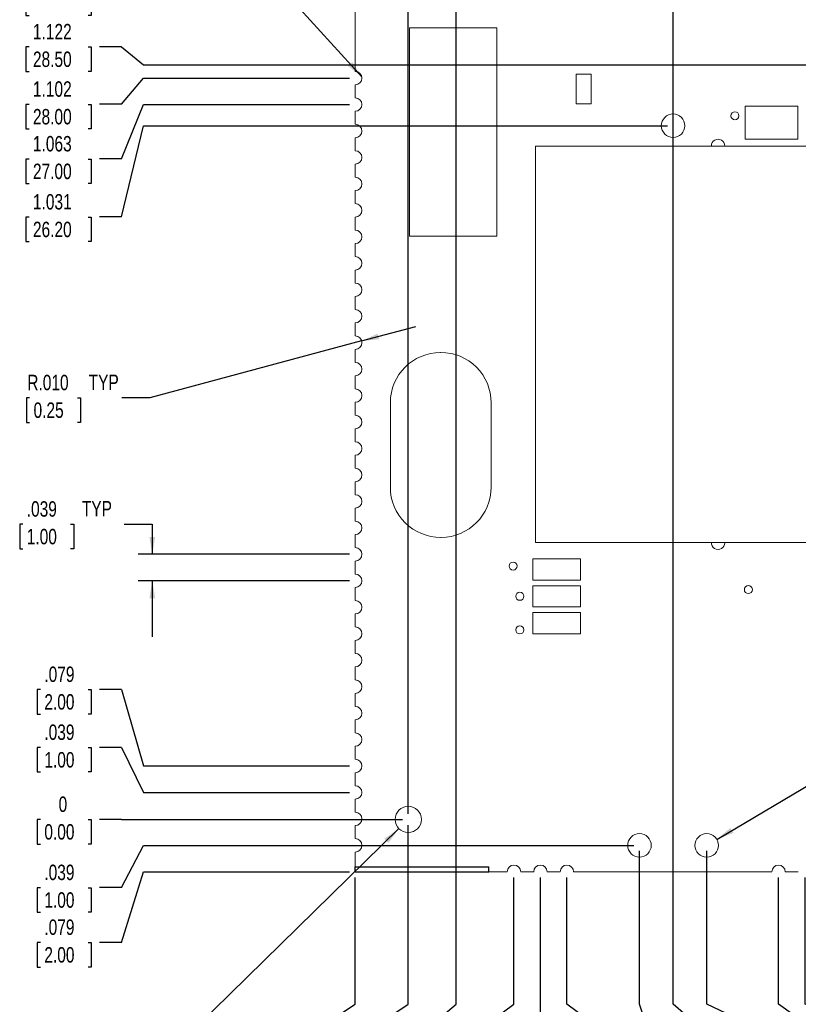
# Model space of a CAD drawing. Header units: inches. Extents: x 0 to 34, y 0 to 22.
# Tile 3 of 9: x 8.2 to 15.2, y 8 to 16.8. Entities that reach past the tile are written whole.
import ezdxf

# ---------------------------------------------------------------- set-up
doc = ezdxf.new("R2010")
doc.units = ezdxf.units.IN
doc.header["$MEASUREMENT"] = 0
doc.layers.add('P2', color=3, linetype='Continuous')
doc.layers.add('SLD-0', color=7, linetype='Continuous')
doc.styles.add('SLDTEXTSTYLE1', font='TXT', dxfattribs={"width": 0.75})
doc.dimstyles.new('SLDDIMSTYLE0', dxfattribs={"dimtxt": 0.137795, "dimasz": 0.156, "dimexe": 0, "dimexo": 0.0625, "dimgap": 0.034449, "dimtad": 0, "dimtih": 1, "dimtoh": 1, "dimdec": 0, "dimlfac": 0.166667, "dimrnd": 1e-09, "dimdsep": 46, "dimtxsty": 'SLDTEXTSTYLE1', "dimblk1": 'NONE', "dimblk2": 'NONE', "dimsah": 1, "dimcen": 0.09, "dimadec": 0, "dimazin": 2, "dimtfac": 1, "dimtdec": 0, "dimtofl": 0, "dimtmove": 0, "dimatfit": 3, "dimldrblk": 'NONE', "dimfxl": 1, "dimfrac": 2, "dimtolj": 1, "dimtzin": 12, "dimarcsym": 0})
doc.dimstyles.new('SLDDIMSTYLE1', dxfattribs={"dimtxt": 0.137795, "dimasz": 0.156, "dimexe": 0, "dimexo": 0.0625, "dimgap": 0.034449, "dimtad": 0, "dimtih": 1, "dimtoh": 1, "dimdec": 3, "dimlfac": 0.166667, "dimrnd": 1e-09, "dimzin": 12, "dimdsep": 46, "dimtxsty": 'SLDTEXTSTYLE1', "dimblk1": 'NONE', "dimblk2": 'NONE', "dimsah": 1, "dimcen": 0.09, "dimadec": 0, "dimazin": 3, "dimtfac": 1, "dimtdec": 3, "dimtofl": 0, "dimtmove": 0, "dimatfit": 3, "dimldrblk": 'NONE', "dimfxl": 1, "dimfrac": 2, "dimtolj": 1, "dimtzin": 12, "dimarcsym": 0})
doc.dimstyles.new('SLDDIMSTYLE2', dxfattribs={"dimtxt": 0.137795, "dimasz": 0.156, "dimexe": 0, "dimexo": 0.0625, "dimgap": 0.034449, "dimtad": 0, "dimtih": 1, "dimtoh": 1, "dimdec": 3, "dimlfac": 0.166667, "dimrnd": 1e-09, "dimzin": 12, "dimdsep": 46, "dimtxsty": 'SLDTEXTSTYLE1', "dimblk1": 'NONE', "dimblk2": 'NONE', "dimsah": 1, "dimcen": 0.09, "dimadec": 0, "dimazin": 3, "dimtfac": 1, "dimtdec": 3, "dimtofl": 0, "dimtmove": 0, "dimatfit": 3, "dimldrblk": 'NONE', "dimfxl": 1, "dimfrac": 2, "dimtolj": 1, "dimtzin": 12, "dimarcsym": 0})
doc.dimstyles.new('SLDDIMSTYLE3', dxfattribs={"dimtxt": 0.137795, "dimasz": 0.156, "dimexe": 0, "dimexo": 0.0625, "dimgap": 0.034449, "dimtad": 0, "dimtih": 1, "dimtoh": 1, "dimdec": 3, "dimlfac": 0.166667, "dimrnd": 1e-09, "dimzin": 4, "dimdsep": 46, "dimtxsty": 'SLDTEXTSTYLE1', "dimblk1": 'NONE', "dimblk2": 'NONE', "dimsah": 1, "dimcen": 0.09, "dimadec": 0, "dimazin": 1, "dimtfac": 1, "dimtdec": 3, "dimtofl": 0, "dimtmove": 0, "dimatfit": 3, "dimldrblk": 'NONE', "dimfxl": 1, "dimfrac": 2, "dimtolj": 1, "dimtzin": 12, "dimarcsym": 0})
doc.dimstyles.new('SLDDIMSTYLE4', dxfattribs={"dimtxt": 0.137795, "dimasz": 0.156, "dimexe": 0, "dimexo": 0.0625, "dimgap": 0.034449, "dimtad": 0, "dimtih": 1, "dimtoh": 1, "dimlfac": 0.166667, "dimrnd": 1e-09, "dimzin": 4, "dimdsep": 46, "dimtxsty": 'SLDTEXTSTYLE1', "dimblk1": 'NONE', "dimblk2": 'NONE', "dimsah": 1, "dimcen": 0.09, "dimadec": 0, "dimazin": 1, "dimtfac": 1, "dimtofl": 0, "dimtmove": 0, "dimatfit": 3, "dimldrblk": 'NONE', "dimfxl": 1, "dimfrac": 2, "dimtolj": 1, "dimtzin": 12, "dimarcsym": 0})
doc.dimstyles.new('SLDDIMSTYLE5', dxfattribs={"dimtxt": 0.137795, "dimasz": 0.156, "dimexe": 0, "dimexo": 0.0625, "dimgap": 0.034449, "dimtad": 0, "dimtih": 1, "dimtoh": 1, "dimdec": 3, "dimlfac": 0.166667, "dimrnd": 1e-09, "dimzin": 12, "dimdsep": 46, "dimtxsty": 'SLDTEXTSTYLE1', "dimblk1": 'NONE', "dimblk2": 'NONE', "dimsah": 1, "dimcen": 0.09, "dimadec": 0, "dimazin": 3, "dimtfac": 1, "dimtdec": 3, "dimtofl": 0, "dimtmove": 0, "dimatfit": 3, "dimldrblk": 'NONE', "dimfxl": 1, "dimfrac": 2, "dimtolj": 1, "dimtzin": 12, "dimarcsym": 0})
doc.dimstyles.new('SLDDIMSTYLE6', dxfattribs={"dimtxt": 0.137795, "dimasz": 0.156, "dimexe": 0, "dimexo": 0.0625, "dimgap": 0.034449, "dimtad": 0, "dimtih": 1, "dimtoh": 1, "dimdec": 3, "dimlfac": 0.166667, "dimrnd": 1e-09, "dimzin": 12, "dimdsep": 46, "dimtxsty": 'SLDTEXTSTYLE1', "dimsah": 1, "dimcen": 0.09, "dimadec": 0, "dimazin": 3, "dimtfac": 1, "dimtdec": 3, "dimtmove": 0, "dimatfit": 0, "dimfxl": 1, "dimfrac": 2, "dimtolj": 1, "dimtzin": 12, "dimarcsym": 0})
doc.dimstyles.new('SLDDIMSTYLE7', dxfattribs={"dimtxt": 0.137795, "dimasz": 0.156, "dimexe": 0, "dimexo": 0.0625, "dimgap": 0.034449, "dimtad": 0, "dimtih": 1, "dimtoh": 1, "dimdec": 3, "dimlfac": 0.166667, "dimrnd": 1e-09, "dimzin": 4, "dimdsep": 46, "dimtxsty": 'SLDTEXTSTYLE1', "dimsah": 1, "dimcen": 0, "dimadec": 0, "dimazin": 1, "dimtfac": 1, "dimtdec": 3, "dimtofl": 0, "dimtmove": 1, "dimatfit": 3, "dimfxl": 1, "dimfrac": 2, "dimtolj": 1, "dimtzin": 12, "dimarcsym": 0})
doc.dimstyles.new('SLDDIMSTYLE8', dxfattribs={"dimtxt": 0.137795, "dimasz": 0.156, "dimexe": 0, "dimexo": 0.0625, "dimgap": 0.034449, "dimtad": 0, "dimtih": 1, "dimtoh": 1, "dimdec": 3, "dimlfac": 0.166667, "dimrnd": 1e-09, "dimzin": 12, "dimdsep": 46, "dimtxsty": 'SLDTEXTSTYLE1', "dimsah": 1, "dimcen": 0, "dimadec": 0, "dimazin": 3, "dimtfac": 1, "dimtdec": 3, "dimtofl": 0, "dimtmove": 0, "dimatfit": 3, "dimfxl": 1, "dimfrac": 2, "dimtolj": 1, "dimtzin": 12, "dimarcsym": 0})
doc.dimstyles.new('SLDDIMSTYLE9', dxfattribs={"dimtxt": 0.18, "dimasz": 0.156, "dimexe": 0, "dimexo": 0.0625, "dimgap": 0, "dimtad": 0, "dimtih": 1, "dimtoh": 1, "dimdec": 0, "dimrnd": 1e-09, "dimzin": 0, "dimdsep": 46, "dimtxsty": 'Standard', "dimsah": 1, "dimcen": 0.09, "dimadec": 0, "dimazin": 0, "dimtfac": 0.156, "dimtdec": 0, "dimtofl": 0, "dimtmove": 0, "dimatfit": 3, "dimfxl": 1, "dimfrac": 2, "dimtolj": 1, "dimtzin": 0, "dimarcsym": 0})

# ---------------------------------------------------------------- blocks, each defined once
blk = doc.blocks.new('_D')
at = {"layer": 'SLD-0'}
for p, q in [((11.6733, 8.0174), (11.6733, 9.6165)), ((11.3818, 7.8206), (11.6733, 8.0174)), ((11.3818, 7.8206), (11.3818, 7.6237)), ((11.3829, 7.5238), (11.3829, 7.5518)), ((11.3829, 7.5518), (11.6016, 7.5518)), ((11.6016, 7.5518), (11.6016, 7.5238)), ((11.3829, 7.0975), (11.3829, 7.0695)), ((11.3829, 7.0695), (11.6016, 7.0695)), ((11.6016, 7.0695), (11.6016, 7.0975))]:
    blk.add_line(p, q, dxfattribs=at)
at = {"layer": 'SLD-0', "char_height": 0.1378, "attachment_point": 1, "rotation": 90, "style": 'SLDTEXTSTYLE1'}
for s, insert in [('0.00', (11.424, 7.1325)), ('0', (11.1772, 7.2597))]:
    blk.add_mtext(s, dxfattribs=dict(at, insert=insert))
blk = doc.blocks.new('_NONE')
blk = doc.blocks.new('_D_1')
at = {"layer": 'SLD-0'}
for p, q in [((11.1993, 8.0174), (11.1993, 9.1485)), ((10.9007, 7.8206), (11.1993, 8.0174)), ((10.9007, 7.8206), (10.9007, 7.6237)), ((10.9018, 7.5238), (10.9018, 7.5518)), ((10.9018, 7.5518), (11.1205, 7.5518)), ((11.1205, 7.5518), (11.1205, 7.5238)), ((10.9018, 7.1993), (10.9018, 7.1713)), ((10.9018, 7.1713), (11.1205, 7.1713)), ((11.1205, 7.1713), (11.1205, 7.1993))]:
    blk.add_line(p, q, dxfattribs=at)
at = {"layer": 'SLD-0', "char_height": 0.1378, "attachment_point": 1, "rotation": 90, "style": 'SLDTEXTSTYLE1'}
for s, insert in [('.078', (10.6961, 7.1834)), ('2.0', (10.9429, 7.2343))]:
    blk.add_mtext(s, dxfattribs=dict(at, insert=insert))
blk = doc.blocks.new('_D_2')
at = {"layer": 'SLD-0'}
for p, q in [((12.1007, 8.0174), (12.1007, 17.2485)), ((11.8694, 7.8206), (12.1007, 8.0174)), ((11.8694, 7.8206), (11.8694, 7.6237)), ((11.8704, 7.5238), (11.8704, 7.5518)), ((11.8704, 7.5518), (12.0892, 7.5518)), ((12.0892, 7.5518), (12.0892, 7.5238)), ((11.8704, 7.0975), (11.8704, 7.0695)), ((11.8704, 7.0695), (12.0892, 7.0695)), ((12.0892, 7.0695), (12.0892, 7.0975))]:
    blk.add_line(p, q, dxfattribs=at)
at = {"layer": 'SLD-0', "char_height": 0.1378, "attachment_point": 1, "rotation": 90, "style": 'SLDTEXTSTYLE1'}
for s, insert in [('.071', (11.6648, 7.1325)), ('1.80', (11.9116, 7.1325))]:
    blk.add_mtext(s, dxfattribs=dict(at, insert=insert))
blk = doc.blocks.new('_D_3')
at = {"layer": 'SLD-0'}
for p, q in [((12.6167, 8.0174), (12.6167, 9.1485)), ((12.3523, 7.8206), (12.6167, 8.0174)), ((12.3523, 7.8206), (12.3523, 7.6237)), ((12.3534, 7.5238), (12.3534, 7.5518)), ((12.3534, 7.5518), (12.5721, 7.5518)), ((12.5721, 7.5518), (12.5721, 7.5238)), ((12.3534, 7.0975), (12.3534, 7.0695)), ((12.3534, 7.0695), (12.5721, 7.0695)), ((12.5721, 7.0695), (12.5721, 7.0975))]:
    blk.add_line(p, q, dxfattribs=at)
at = {"layer": 'SLD-0', "char_height": 0.1378, "attachment_point": 1, "rotation": 90, "style": 'SLDTEXTSTYLE1'}
for s, insert in [('.157', (12.1478, 7.1325)), ('4.00', (12.3945, 7.1325))]:
    blk.add_mtext(s, dxfattribs=dict(at, insert=insert))
blk = doc.blocks.new('_D_4')
at = {"layer": 'SLD-0'}
for p, q in [((12.8529, 8.0174), (12.8529, 9.1485)), ((12.8529, 7.8206), (12.8529, 8.0174)), ((12.8529, 7.8206), (12.8529, 7.6237)), ((12.8539, 7.5238), (12.8539, 7.5518)), ((12.8539, 7.5518), (13.0727, 7.5518)), ((13.0727, 7.5518), (13.0727, 7.5238)), ((12.8539, 7.0975), (12.8539, 7.0695)), ((12.8539, 7.0695), (13.0727, 7.0695)), ((13.0727, 7.0695), (13.0727, 7.0975))]:
    blk.add_line(p, q, dxfattribs=at)
at = {"layer": 'SLD-0', "char_height": 0.1378, "attachment_point": 1, "rotation": 90, "style": 'SLDTEXTSTYLE1'}
for s, insert in [('.197', (12.6483, 7.1325)), ('5.00', (12.8951, 7.1325))]:
    blk.add_mtext(s, dxfattribs=dict(at, insert=insert))
blk = doc.blocks.new('_D_5')
at = {"layer": 'SLD-0'}
for p, q in [((13.0891, 8.0174), (13.0891, 9.1485)), ((13.3534, 7.8206), (13.0891, 8.0174)), ((13.3534, 7.8206), (13.3534, 7.6237)), ((13.3545, 7.5238), (13.3545, 7.5518)), ((13.3545, 7.5518), (13.5732, 7.5518)), ((13.5732, 7.5518), (13.5732, 7.5238)), ((13.3545, 7.0975), (13.3545, 7.0695)), ((13.3545, 7.0695), (13.5732, 7.0695)), ((13.5732, 7.0695), (13.5732, 7.0975))]:
    blk.add_line(p, q, dxfattribs=at)
at = {"layer": 'SLD-0', "char_height": 0.1378, "attachment_point": 1, "rotation": 90, "style": 'SLDTEXTSTYLE1'}
for s, insert in [('.236', (13.1489, 7.1325)), ('6.00', (13.3956, 7.1325))]:
    blk.add_mtext(s, dxfattribs=dict(at, insert=insert))
blk = doc.blocks.new('_D_6')
at = {"layer": 'SLD-0'}
for p, q in [((13.7373, 8.0174), (13.7373, 9.3847)), ((13.8026, 7.8206), (13.7373, 8.0174)), ((13.8026, 7.8206), (13.8026, 7.6237)), ((13.8037, 7.5238), (13.8037, 7.5518)), ((13.8037, 7.5518), (14.0224, 7.5518)), ((14.0224, 7.5518), (14.0224, 7.5238)), ((13.8037, 7.0975), (13.8037, 7.0695)), ((13.8037, 7.0695), (14.0224, 7.0695)), ((14.0224, 7.0695), (14.0224, 7.0975))]:
    blk.add_line(p, q, dxfattribs=at)
at = {"layer": 'SLD-0', "char_height": 0.1378, "attachment_point": 1, "rotation": 90, "style": 'SLDTEXTSTYLE1'}
for s, insert in [('.344', (13.598, 7.1325)), ('8.73', (13.8448, 7.1325))]:
    blk.add_mtext(s, dxfattribs=dict(at, insert=insert))
blk = doc.blocks.new('_D_7')
at = {"layer": 'SLD-0'}
for p, q in [((14.0373, 8.0174), (14.0373, 16.8965)), ((14.2643, 7.8206), (14.0373, 8.0174)), ((14.2643, 7.8206), (14.2643, 7.6237)), ((14.2653, 7.5238), (14.2653, 7.5518)), ((14.2653, 7.5518), (14.4841, 7.5518)), ((14.4841, 7.5518), (14.4841, 7.5238)), ((14.2653, 6.9957), (14.2653, 6.9677)), ((14.2653, 6.9677), (14.4841, 6.9677)), ((14.4841, 6.9677), (14.4841, 6.9957))]:
    blk.add_line(p, q, dxfattribs=at)
at = {"layer": 'SLD-0', "char_height": 0.1378, "attachment_point": 1, "rotation": 90, "style": 'SLDTEXTSTYLE1'}
for s, insert in [('10.00', (14.3065, 7.0307)), ('.394', (14.0597, 7.0816))]:
    blk.add_mtext(s, dxfattribs=dict(at, insert=insert))
blk = doc.blocks.new('_D_8')
at = {"layer": 'SLD-0'}
for p, q in [((14.3373, 8.0174), (14.3373, 9.3847)), ((14.7519, 7.8206), (14.3373, 8.0174)), ((14.7519, 7.8206), (14.7519, 7.6237)), ((14.7529, 7.5238), (14.7529, 7.5518)), ((14.7529, 7.5518), (14.9717, 7.5518)), ((14.9717, 7.5518), (14.9717, 7.5238)), ((14.7529, 6.9957), (14.7529, 6.9677)), ((14.7529, 6.9677), (14.9717, 6.9677)), ((14.9717, 6.9677), (14.9717, 6.9957))]:
    blk.add_line(p, q, dxfattribs=at)
at = {"layer": 'SLD-0', "char_height": 0.1378, "attachment_point": 1, "rotation": 90, "style": 'SLDTEXTSTYLE1'}
for s, insert in [('11.28', (14.794, 7.0307)), ('.444', (14.5473, 7.0816))]:
    blk.add_mtext(s, dxfattribs=dict(at, insert=insert))
blk = doc.blocks.new('_D_9')
at = {"layer": 'SLD-0'}
for p, q in [((14.9789, 8.0174), (14.9789, 9.1485)), ((15.2524, 7.8206), (14.9789, 8.0174)), ((15.2524, 7.8206), (15.2524, 7.6237)), ((15.2535, 7.5238), (15.2535, 7.5518)), ((15.2535, 7.5518), (15.4722, 7.5518)), ((15.4722, 7.5518), (15.4722, 7.5238)), ((15.2535, 6.9957), (15.2535, 6.9677)), ((15.2535, 6.9677), (15.4722, 6.9677)), ((15.4722, 6.9677), (15.4722, 6.9957))]:
    blk.add_line(p, q, dxfattribs=at)
at = {"layer": 'SLD-0', "char_height": 0.1378, "attachment_point": 1, "rotation": 90, "style": 'SLDTEXTSTYLE1'}
for s, insert in [('14.00', (15.2946, 7.0307)), ('.551', (15.0478, 7.0816))]:
    blk.add_mtext(s, dxfattribs=dict(at, insert=insert))
blk = doc.blocks.new('_D_10')
at = {"layer": 'SLD-0'}
for p, q in [((15.2151, 8.0174), (15.2151, 9.1485)), ((15.8048, 7.8206), (15.2151, 8.0174)), ((15.8048, 7.8206), (15.8048, 7.6237)), ((15.8058, 7.5238), (15.8058, 7.5518)), ((15.8058, 7.5518), (16.0246, 7.5518)), ((16.0246, 7.5518), (16.0246, 7.5238)), ((15.8058, 6.9957), (15.8058, 6.9677)), ((15.8058, 6.9677), (16.0246, 6.9677)), ((16.0246, 6.9677), (16.0246, 6.9957))]:
    blk.add_line(p, q, dxfattribs=at)
at = {"layer": 'SLD-0', "char_height": 0.1378, "attachment_point": 1, "rotation": 90, "style": 'SLDTEXTSTYLE1'}
for s, insert in [('15.00', (15.8469, 7.0307)), ('.591', (15.6002, 7.0816))]:
    blk.add_mtext(s, dxfattribs=dict(at, insert=insert))
blk = doc.blocks.new('_D_11')
at = {"layer": 'SLD-0'}
for p, q in [((15.4513, 8.0757), (15.4513, 9.1485)), ((16.3247, 7.8789), (15.4513, 8.0757)), ((16.3247, 7.8789), (16.3247, 7.6237)), ((16.3258, 7.5238), (16.3258, 7.5518)), ((16.3258, 7.5518), (16.5445, 7.5518)), ((16.5445, 7.5518), (16.5445, 7.5238)), ((16.3258, 6.9957), (16.3258, 6.9677)), ((16.3258, 6.9677), (16.5445, 6.9677)), ((16.5445, 6.9677), (16.5445, 6.9957))]:
    blk.add_line(p, q, dxfattribs=at)
at = {"layer": 'SLD-0', "char_height": 0.1378, "attachment_point": 1, "rotation": 90, "style": 'SLDTEXTSTYLE1'}
for s, insert in [('16.00', (16.3669, 7.0307)), ('.630', (16.1202, 7.0816))]:
    blk.add_mtext(s, dxfattribs=dict(at, insert=insert))
blk = doc.blocks.new('_D_12')
at = {"layer": 'SLD-0'}
for p, q in [((16.0419, 8.1146), (16.0419, 16.3532)), ((16.9613, 7.9177), (16.0419, 8.1146)), ((16.9613, 7.9177), (16.9613, 7.6237)), ((16.9624, 7.5238), (16.9624, 7.5518)), ((16.9624, 7.5518), (17.1811, 7.5518)), ((17.1811, 7.5518), (17.1811, 7.5238)), ((16.9624, 6.9957), (16.9624, 6.9677)), ((16.9624, 6.9677), (17.1811, 6.9677)), ((17.1811, 6.9677), (17.1811, 6.9957))]:
    blk.add_line(p, q, dxfattribs=at)
at = {"layer": 'SLD-0', "char_height": 0.1378, "attachment_point": 1, "rotation": 90, "style": 'SLDTEXTSTYLE1'}
for s, insert in [('18.50', (17.0035, 7.0307)), ('.728', (16.7568, 7.0816))]:
    blk.add_mtext(s, dxfattribs=dict(at, insert=insert))
blk = doc.blocks.new('_D_13')
at = {"layer": 'SLD-0'}
for p, q in [((16.8686, 8.1664), (16.8686, 9.1485)), ((17.4986, 7.9696), (16.8686, 8.1664)), ((17.4986, 7.9696), (17.4986, 7.6237)), ((17.4996, 7.5238), (17.4996, 7.5518)), ((17.4996, 7.5518), (17.7184, 7.5518)), ((17.7184, 7.5518), (17.7184, 7.5238)), ((17.4996, 6.9957), (17.4996, 6.9677)), ((17.4996, 6.9677), (17.7184, 6.9677)), ((17.7184, 6.9677), (17.7184, 6.9957))]:
    blk.add_line(p, q, dxfattribs=at)
at = {"layer": 'SLD-0', "char_height": 0.1378, "attachment_point": 1, "rotation": 90, "style": 'SLDTEXTSTYLE1'}
for s, insert in [('22.00', (17.5407, 7.0307)), ('.866', (17.294, 7.0816))]:
    blk.add_mtext(s, dxfattribs=dict(at, insert=insert))
blk = doc.blocks.new('_D_14')
at = {"layer": 'SLD-0'}
for p, q in [((8.3897, 9.6655), (8.3617, 9.6655)), ((8.3617, 9.6655), (8.3617, 9.4467)), ((8.816, 9.6655), (8.844, 9.6655)), ((8.844, 9.6655), (8.844, 9.4467)), ((9.1127, 9.6665), (8.9159, 9.6665)), ((9.1127, 9.6665), (9.3096, 9.6665)), ((9.3096, 9.6665), (11.6233, 9.6665)), ((8.3617, 9.4467), (8.3897, 9.4467)), ((8.844, 9.4467), (8.816, 9.4467))]:
    blk.add_line(p, q, dxfattribs=at)
at = {"layer": 'SLD-0', "char_height": 0.1378, "attachment_point": 1, "style": 'SLDTEXTSTYLE1'}
for s, insert in [('0', (8.5519, 9.8711)), ('0.00', (8.4246, 9.6243))]:
    blk.add_mtext(s, dxfattribs=dict(at, insert=insert))
blk = doc.blocks.new('_D_15')
at = {"layer": 'SLD-0'}
for p, q in [((9.1127, 9.0581), (9.3096, 9.4347)), ((9.3096, 9.4347), (13.6873, 9.4347)), ((8.3897, 9.057), (8.3617, 9.057)), ((8.3617, 9.057), (8.3617, 8.8383)), ((8.816, 9.057), (8.844, 9.057)), ((8.844, 9.057), (8.844, 8.8383)), ((9.1127, 9.0581), (8.9159, 9.0581)), ((8.3617, 8.8383), (8.3897, 8.8383)), ((8.844, 8.8383), (8.816, 8.8383))]:
    blk.add_line(p, q, dxfattribs=at)
at = {"layer": 'SLD-0', "char_height": 0.1378, "attachment_point": 1, "style": 'SLDTEXTSTYLE1'}
for s, insert in [('.039', (8.4246, 9.2627)), ('1.00', (8.4246, 9.0159))]:
    blk.add_mtext(s, dxfattribs=dict(at, insert=insert))
blk = doc.blocks.new('_D_16')
at = {"layer": 'SLD-0'}
for p, q in [((9.1127, 8.5686), (9.3096, 9.1985)), ((9.3096, 9.1985), (11.1493, 9.1985)), ((8.3897, 8.5675), (8.3617, 8.5675)), ((8.3617, 8.5675), (8.3617, 8.3488)), ((8.816, 8.5675), (8.844, 8.5675)), ((8.844, 8.5675), (8.844, 8.3488)), ((9.1127, 8.5686), (8.9159, 8.5686)), ((8.3617, 8.3488), (8.3897, 8.3488)), ((8.844, 8.3488), (8.816, 8.3488))]:
    blk.add_line(p, q, dxfattribs=at)
at = {"layer": 'SLD-0', "char_height": 0.1378, "attachment_point": 1, "style": 'SLDTEXTSTYLE1'}
for s, insert in [('.079', (8.4246, 8.7732)), ('2.00', (8.4246, 8.5264))]:
    blk.add_mtext(s, dxfattribs=dict(at, insert=insert))
blk = doc.blocks.new('_D_17')
at = {"layer": 'SLD-0'}
for p, q in [((8.3897, 10.3087), (8.3617, 10.3087)), ((8.3617, 10.3087), (8.3617, 10.09)), ((8.816, 10.3087), (8.844, 10.3087)), ((8.844, 10.3087), (8.844, 10.09)), ((9.1127, 10.3098), (8.9159, 10.3098)), ((9.1127, 10.3098), (9.3096, 9.9072)), ((8.3617, 10.09), (8.3897, 10.09)), ((8.844, 10.09), (8.816, 10.09)), ((9.3096, 9.9072), (11.1493, 9.9072))]:
    blk.add_line(p, q, dxfattribs=at)
at = {"layer": 'SLD-0', "char_height": 0.1378, "attachment_point": 1, "style": 'SLDTEXTSTYLE1'}
for s, insert in [('.039', (8.4246, 10.5143)), ('1.00', (8.4246, 10.2676))]:
    blk.add_mtext(s, dxfattribs=dict(at, insert=insert))
blk = doc.blocks.new('_D_18')
at = {"layer": 'SLD-0'}
for p, q in [((8.3897, 10.8259), (8.3617, 10.8259)), ((8.3617, 10.8259), (8.3617, 10.6072)), ((8.816, 10.8259), (8.844, 10.8259)), ((8.844, 10.8259), (8.844, 10.6072)), ((9.1127, 10.827), (8.9159, 10.827)), ((9.1127, 10.827), (9.3096, 10.1434)), ((8.3617, 10.6072), (8.3897, 10.6072)), ((8.844, 10.6072), (8.816, 10.6072)), ((9.3096, 10.1434), (11.1493, 10.1434))]:
    blk.add_line(p, q, dxfattribs=at)
at = {"layer": 'SLD-0', "char_height": 0.1378, "attachment_point": 1, "style": 'SLDTEXTSTYLE1'}
for s, insert in [('.079', (8.4246, 11.0315)), ('2.00', (8.4246, 10.7848))]:
    blk.add_mtext(s, dxfattribs=dict(at, insert=insert))
blk = doc.blocks.new('_D_19')
at = {"layer": 'SLD-0'}
for p, q in [((9.1127, 15.0451), (9.3096, 15.8599)), ((9.3096, 15.8599), (13.9873, 15.8599)), ((8.2878, 15.0441), (8.2599, 15.0441)), ((8.2599, 15.0441), (8.2599, 14.8253)), ((8.816, 15.0441), (8.844, 15.0441)), ((8.844, 15.0441), (8.844, 14.8253)), ((9.1127, 15.0451), (8.9159, 15.0451)), ((8.2599, 14.8253), (8.2878, 14.8253)), ((8.844, 14.8253), (8.816, 14.8253))]:
    blk.add_line(p, q, dxfattribs=at)
at = {"layer": 'SLD-0', "char_height": 0.1378, "attachment_point": 1, "style": 'SLDTEXTSTYLE1'}
for s, insert in [('1.031', (8.3228, 15.2497)), ('26.20', (8.3228, 15.0029))]:
    blk.add_mtext(s, dxfattribs=dict(at, insert=insert))
blk = doc.blocks.new('_D_20')
at = {"layer": 'SLD-0'}
for p, q in [((9.1127, 15.5635), (9.3096, 16.0489)), ((9.3096, 16.0489), (11.1493, 16.0489)), ((8.2878, 15.5624), (8.2599, 15.5624)), ((8.2599, 15.5624), (8.2599, 15.3437)), ((8.816, 15.5624), (8.844, 15.5624)), ((8.844, 15.5624), (8.844, 15.3437)), ((9.1127, 15.5635), (8.9159, 15.5635)), ((8.2599, 15.3437), (8.2878, 15.3437)), ((8.844, 15.3437), (8.816, 15.3437))]:
    blk.add_line(p, q, dxfattribs=at)
at = {"layer": 'SLD-0', "char_height": 0.1378, "attachment_point": 1, "style": 'SLDTEXTSTYLE1'}
for s, insert in [('1.063', (8.3228, 15.7681)), ('27.00', (8.3228, 15.5213))]:
    blk.add_mtext(s, dxfattribs=dict(at, insert=insert))
blk = doc.blocks.new('_D_21')
at = {"layer": 'SLD-0'}
for p, q in [((9.1127, 16.0518), (9.3096, 16.2851)), ((9.3096, 16.2851), (11.1493, 16.2851)), ((8.2878, 16.0508), (8.2599, 16.0508)), ((8.2599, 16.0508), (8.2599, 15.832)), ((8.816, 16.0508), (8.844, 16.0508)), ((8.844, 16.0508), (8.844, 15.832)), ((9.1127, 16.0518), (8.9159, 16.0518)), ((8.2599, 15.832), (8.2878, 15.832)), ((8.844, 15.832), (8.816, 15.832))]:
    blk.add_line(p, q, dxfattribs=at)
at = {"layer": 'SLD-0', "char_height": 0.1378, "attachment_point": 1, "style": 'SLDTEXTSTYLE1'}
for s, insert in [('1.102', (8.3228, 16.2564)), ('28.00', (8.3228, 16.0096))]:
    blk.add_mtext(s, dxfattribs=dict(at, insert=insert))
blk = doc.blocks.new('_D_22')
at = {"layer": 'SLD-0'}
for p, q in [((8.2878, 16.5634), (8.2599, 16.5634)), ((8.2599, 16.5634), (8.2599, 16.3447)), ((8.816, 16.5634), (8.844, 16.5634)), ((8.844, 16.5634), (8.844, 16.3447)), ((9.1127, 16.5645), (8.9159, 16.5645)), ((9.1127, 16.5645), (9.3096, 16.4032)), ((9.3096, 16.4032), (15.9919, 16.4032)), ((8.2599, 16.3447), (8.2878, 16.3447)), ((8.844, 16.3447), (8.816, 16.3447))]:
    blk.add_line(p, q, dxfattribs=at)
at = {"layer": 'SLD-0', "char_height": 0.1378, "attachment_point": 1, "style": 'SLDTEXTSTYLE1'}
for s, insert in [('1.122', (8.3228, 16.7691)), ('28.50', (8.3228, 16.5223))]:
    blk.add_mtext(s, dxfattribs=dict(at, insert=insert))
blk = doc.blocks.new('_D_23')
at = {"layer": 'SLD-0'}
for p, q in [((8.2878, 17.064), (8.2599, 17.064)), ((8.2599, 17.064), (8.2599, 16.8453)), ((8.816, 17.064), (8.844, 17.064)), ((8.844, 17.064), (8.844, 16.8453)), ((9.1127, 17.0651), (8.9159, 17.0651)), ((9.1127, 17.0651), (9.3096, 16.9465)), ((9.3096, 16.9465), (13.9873, 16.9465)), ((8.2599, 16.8453), (8.2878, 16.8453)), ((8.844, 16.8453), (8.816, 16.8453))]:
    blk.add_line(p, q, dxfattribs=at)
at = {"layer": 'SLD-0', "char_height": 0.1378, "attachment_point": 1, "style": 'SLDTEXTSTYLE1'}
for s, insert in [('1.213', (8.3228, 17.2697)), ('30.80', (8.3228, 17.0229))]:
    blk.add_mtext(s, dxfattribs=dict(at, insert=insert))
blk = doc.blocks.new('_D_24')
at = {"layer": 'SLD-0'}
for p, q in [((8.2878, 17.6573), (8.2599, 17.6573)), ((8.2599, 17.6573), (8.2599, 17.4385)), ((8.816, 17.6573), (8.844, 17.6573)), ((8.844, 17.6573), (8.844, 17.4385)), ((9.1127, 17.6583), (8.9159, 17.6583)), ((9.1127, 17.6583), (9.3096, 17.2985)), ((8.2599, 17.4385), (8.2878, 17.4385)), ((8.844, 17.4385), (8.816, 17.4385)), ((9.3096, 17.2985), (12.0507, 17.2985))]:
    blk.add_line(p, q, dxfattribs=at)
at = {"layer": 'SLD-0', "char_height": 0.1378, "attachment_point": 1, "style": 'SLDTEXTSTYLE1'}
for s, insert in [('1.272', (8.3228, 17.8629)), ('32.30', (8.3228, 17.6162))]:
    blk.add_mtext(s, dxfattribs=dict(at, insert=insert))
blk = doc.blocks.new('_D_25')
at = {"layer": 'SLD-0'}
for p, q in [((8.2878, 18.264), (8.2599, 18.264)), ((8.2599, 18.264), (8.2599, 18.0453)), ((8.816, 18.264), (8.844, 18.264)), ((8.844, 18.264), (8.844, 18.0453)), ((9.1127, 18.2651), (8.9159, 18.2651)), ((9.1127, 18.2651), (9.3096, 18.0485)), ((8.2599, 18.0453), (8.2878, 18.0453)), ((8.844, 18.0453), (8.816, 18.0453)), ((9.3096, 18.0485), (11.1493, 18.0485))]:
    blk.add_line(p, q, dxfattribs=at)
at = {"layer": 'SLD-0', "char_height": 0.1378, "attachment_point": 1, "style": 'SLDTEXTSTYLE1'}
for s, insert in [('1.40', (8.3737, 18.4696)), ('35.50', (8.3228, 18.2229))]:
    blk.add_mtext(s, dxfattribs=dict(at, insert=insert))
blk = doc.blocks.new('_D_26')
at = {"layer": 'SLD-0'}
for p, q in [((11.6744, 19.0919), (11.6744, 19.1199)), ((11.6744, 19.1199), (11.8931, 19.1199)), ((11.8931, 19.1199), (11.8931, 19.0919)), ((11.6744, 18.6656), (11.6744, 18.6376)), ((11.6744, 18.6376), (11.8931, 18.6376)), ((11.8931, 18.6376), (11.8931, 18.6656)), ((11.6733, 9.7165), (11.6733, 18.5657))]:
    blk.add_line(p, q, dxfattribs=at)
at = {"layer": 'SLD-0', "char_height": 0.1378, "attachment_point": 1, "rotation": 90, "style": 'SLDTEXTSTYLE1'}
for s, insert in [('0.00', (11.7155, 18.7006)), ('0', (11.4688, 18.8279))]:
    blk.add_mtext(s, dxfattribs=dict(at, insert=insert))
blk = doc.blocks.new('_D_27')
at = {"layer": 'SLD-0'}
for p, q in [((12.7441, 19.0919), (12.7441, 19.1199)), ((12.7441, 19.1199), (12.9629, 19.1199)), ((12.9629, 19.1199), (12.9629, 19.0919)), ((12.7441, 18.6656), (12.7441, 18.6376)), ((12.7441, 18.6376), (12.9629, 18.6376)), ((12.9629, 18.6376), (12.9629, 18.6656)), ((12.743, 18.3689), (12.743, 18.5657)), ((12.743, 18.3689), (12.8529, 18.172)), ((12.8529, 18.172), (12.8529, 18.0985))]:
    blk.add_line(p, q, dxfattribs=at)
at = {"layer": 'SLD-0', "char_height": 0.1378, "attachment_point": 1, "rotation": 90, "style": 'SLDTEXTSTYLE1'}
for s, insert in [('.197', (12.5385, 18.7006)), ('5.00', (12.7852, 18.7006))]:
    blk.add_mtext(s, dxfattribs=dict(at, insert=insert))
blk = doc.blocks.new('_D_28')
at = {"layer": 'SLD-0'}
for p, q in [((13.2446, 19.0919), (13.2446, 19.1199)), ((13.2446, 19.1199), (13.4634, 19.1199)), ((13.4634, 19.1199), (13.4634, 19.0919)), ((13.2446, 18.6656), (13.2446, 18.6376)), ((13.2446, 18.6376), (13.4634, 18.6376)), ((13.4634, 18.6376), (13.4634, 18.6656)), ((13.2436, 18.3689), (13.2436, 18.5657)), ((13.2436, 18.3689), (13.0891, 18.172)), ((13.0891, 18.172), (13.0891, 18.0985))]:
    blk.add_line(p, q, dxfattribs=at)
at = {"layer": 'SLD-0', "char_height": 0.1378, "attachment_point": 1, "rotation": 90, "style": 'SLDTEXTSTYLE1'}
for s, insert in [('.236', (13.039, 18.7006)), ('6.00', (13.2858, 18.7006))]:
    blk.add_mtext(s, dxfattribs=dict(at, insert=insert))
blk = doc.blocks.new('_D_29')
at = {"layer": 'SLD-0'}
for p, q in [((14.7268, 19.1938), (14.7268, 19.2217)), ((14.7268, 19.2217), (14.9455, 19.2217)), ((14.9455, 19.2217), (14.9455, 19.1938)), ((14.7268, 18.6656), (14.7268, 18.6376)), ((14.7268, 18.6376), (14.9455, 18.6376)), ((14.9455, 18.6376), (14.9455, 18.6656)), ((14.7257, 18.3689), (14.7257, 18.5657)), ((14.7257, 18.3689), (14.9789, 18.172)), ((14.9789, 18.172), (14.9789, 18.0985))]:
    blk.add_line(p, q, dxfattribs=at)
at = {"layer": 'SLD-0', "char_height": 0.1378, "attachment_point": 1, "rotation": 90, "style": 'SLDTEXTSTYLE1'}
for s, insert in [('.551', (14.5211, 18.7515)), ('14.00', (14.7679, 18.7006))]:
    blk.add_mtext(s, dxfattribs=dict(at, insert=insert))
blk = doc.blocks.new('_D_30')
at = {"layer": 'SLD-0'}
for p, q in [((15.2161, 19.1938), (15.2161, 19.2217)), ((15.2161, 19.2217), (15.4349, 19.2217)), ((15.4349, 19.2217), (15.4349, 19.1938)), ((15.2161, 18.6656), (15.2161, 18.6376)), ((15.2161, 18.6376), (15.4349, 18.6376)), ((15.4349, 18.6376), (15.4349, 18.6656)), ((15.2151, 18.0985), (15.2151, 18.5657))]:
    blk.add_line(p, q, dxfattribs=at)
at = {"layer": 'SLD-0', "char_height": 0.1378, "attachment_point": 1, "rotation": 90, "style": 'SLDTEXTSTYLE1'}
for s, insert in [('.591', (15.0105, 18.7515)), ('15.00', (15.2573, 18.7006))]:
    blk.add_mtext(s, dxfattribs=dict(at, insert=insert))
blk = doc.blocks.new('_D_31')
at = {"layer": 'SLD-0'}
for p, q in [((8.2326, 12.3016), (8.2046, 12.3016)), ((8.2046, 12.3016), (8.2046, 12.0829)), ((8.6589, 12.3016), (8.6869, 12.3016)), ((8.6869, 12.3016), (8.6869, 12.0829)), ((9.1383, 12.3027), (9.3883, 12.3027)), ((9.3883, 12.3027), (9.3883, 12.0332)), ((8.2046, 12.0829), (8.2326, 12.0829)), ((8.6869, 12.0829), (8.6589, 12.0829)), ((11.1493, 12.0332), (9.2633, 12.0332)), ((11.1493, 11.7969), (9.2633, 11.7969)), ((9.3883, 11.7969), (9.3883, 11.2969))]:
    blk.add_line(p, q, dxfattribs=at)
for points in [[(9.3883, 12.0332), (9.4143, 12.1892), (9.3623, 12.1892)], [(9.3883, 11.7969), (9.3623, 11.6409), (9.4143, 11.6409)]]:
    blk.add_solid(points, dxfattribs=at)
at = {"layer": 'SLD-0', "char_height": 0.1378, "attachment_point": 1, "style": 'SLDTEXTSTYLE1'}
for s, insert in [('.039', (8.2676, 12.5073)), ('TYP', (8.7596, 12.5094)), ('1.00', (8.2676, 12.2605))]:
    blk.add_mtext(s, dxfattribs=dict(at, insert=insert))
blk = doc.blocks.new('_D_32')
at = {"layer": 'SLD-0'}
for p, q in [((11.2573, 13.9384), (11.7403, 14.0679)), ((11.2573, 13.9384), (9.3651, 13.4314)), ((8.2932, 13.4304), (8.2652, 13.4304)), ((8.2652, 13.4304), (8.2652, 13.2116)), ((8.7195, 13.4304), (8.7475, 13.4304)), ((8.7475, 13.4304), (8.7475, 13.2116)), ((9.3651, 13.4314), (9.1151, 13.4314)), ((8.2652, 13.2116), (8.2932, 13.2116)), ((8.7475, 13.2116), (8.7195, 13.2116))]:
    blk.add_line(p, q, dxfattribs=at)
blk.add_solid([(11.2573, 13.9384), (11.4147, 13.9537), (11.4013, 14.0039)], dxfattribs=at)
at = {"layer": 'SLD-0', "char_height": 0.1378, "attachment_point": 1, "style": 'SLDTEXTSTYLE1'}
for s, insert in [('R.010', (8.2724, 13.636)), ('TYP', (8.8202, 13.6381)), ('0.25', (8.3282, 13.3893))]:
    blk.add_mtext(s, dxfattribs=dict(at, insert=insert))
blk = doc.blocks.new('_D_34')
at = {"layer": 'SLD-0'}
for p, q in [((11.5898, 9.5846), (9.2117, 7.2558)), ((8.4665, 7.2761), (8.4385, 7.2761)), ((8.4385, 7.2761), (8.4385, 7.0574)), ((8.8928, 7.2761), (8.9208, 7.2761)), ((8.9208, 7.2761), (8.9208, 7.0574)), ((9.2117, 7.2558), (8.9617, 7.2558)), ((8.4385, 7.0574), (8.4665, 7.0574)), ((8.9208, 7.0574), (8.8928, 7.0574))]:
    blk.add_line(p, q, dxfattribs=at)
blk.add_solid([(11.5898, 9.5846), (11.4601, 9.4941), (11.4965, 9.4569)], dxfattribs=at)
at = {"layer": 'SLD-0', "char_height": 0.1378, "attachment_point": 1, "style": 'SLDTEXTSTYLE1'}
for s, insert in [('%%c', (8.3976, 7.4817)), ('.039', (8.6054, 7.4817)), ('1.00', (8.5015, 7.235))]:
    blk.add_mtext(s, dxfattribs=dict(at, insert=insert))
blk = doc.blocks.new('_D_35')
at = {"layer": 'SLD-0'}
for p, q in [((14.4277, 9.4882), (17.7148, 11.4317)), ((17.7148, 11.4317), (17.9648, 11.4317)), ((18.2984, 11.4307), (18.2704, 11.4307)), ((18.2704, 11.4307), (18.2704, 11.2119)), ((18.7247, 11.4307), (18.7527, 11.4307)), ((18.7527, 11.4307), (18.7527, 11.2119)), ((18.2704, 11.2119), (18.2984, 11.2119)), ((18.7527, 11.2119), (18.7247, 11.2119))]:
    blk.add_line(p, q, dxfattribs=at)
blk.add_solid([(14.4277, 9.4882), (14.5752, 9.5452), (14.5488, 9.59)], dxfattribs=at)
at = {"layer": 'SLD-0', "char_height": 0.1378, "attachment_point": 1, "style": 'SLDTEXTSTYLE1'}
for s, insert in [('4X', (17.9648, 11.6384)), ('%%c', (18.2295, 11.6363)), ('.035', (18.4373, 11.6363)), ('0.90', (18.3334, 11.3895))]:
    blk.add_mtext(s, dxfattribs=dict(at, insert=insert))

msp = doc.modelspace()

# ---------------------------------------------------------------- linework, layer by layer
at = {"color": 7, "linetype": 'Continuous', "lineweight": 15}
for p, q in [((11.1993, 18.0485), (11.1993, 16.3451)), ((11.6842, 16.7346), (11.6842, 14.8746)), ((12.4642, 16.7346), (11.6842, 16.7346)), ((12.4642, 14.8746), (12.4642, 16.7346)), ((13.1733, 16.3205), (13.1733, 16.0565)), ((13.3053, 16.3205), (13.1733, 16.3205)), ((13.3053, 16.0565), (13.3053, 16.3205)), ((11.1993, 16.2251), (11.1993, 16.1089)), ((13.1733, 16.0565), (13.3053, 16.0565)), ((15.1518, 16.0338), (14.6793, 16.0338)), ((14.6793, 16.0338), (14.6793, 15.7385)), ((15.1518, 15.7385), (15.1518, 16.0338)), ((11.1993, 15.9889), (11.1993, 15.8727)), ((11.1993, 15.7527), (11.1993, 15.6365)), ((14.6793, 15.7385), (15.1518, 15.7385)), ((16.1104, 15.6787), (12.8104, 15.6787)), ((12.8104, 15.6787), (12.8104, 12.1387)), ((11.1993, 15.5165), (11.1993, 15.4002)), ((11.1993, 15.2802), (11.1993, 15.164)), ((11.1993, 15.044), (11.1993, 14.9278)), ((11.6842, 14.8746), (12.4642, 14.8746)), ((11.1993, 14.8078), (11.1993, 14.6916)), ((11.1993, 14.5716), (11.1993, 14.4554)), ((11.1993, 14.3354), (11.1993, 14.2191)), ((11.1993, 14.0991), (11.1993, 13.9829)), ((11.1993, 13.8629), (11.1993, 13.7467)), ((11.9645, 13.8353), (11.9621, 13.8353)), ((11.1993, 13.6267), (11.1993, 13.5105)), ((11.1993, 13.3905), (11.1993, 13.2743)), ((11.5133, 13.3865), (11.5133, 12.6328)), ((12.4133, 12.6328), (12.4133, 13.3865)), ((11.1993, 13.1543), (11.1993, 13.038)), ((11.1993, 12.918), (11.1993, 12.8018)), ((11.1993, 12.6818), (11.1993, 12.5656)), ((11.1993, 12.4456), (11.1993, 12.3294)), ((11.1993, 12.2094), (11.1993, 12.0932)), ((11.9634, 12.184), (11.9657, 12.184)), ((12.8104, 12.1387), (16.1104, 12.1387)), ((14.4993, 12.1369), (14.4993, 12.1387)), ((11.1993, 11.9732), (11.1993, 11.8569)), ((13.2119, 11.993), (12.7867, 11.993)), ((12.7867, 11.993), (12.7867, 11.804)), ((13.2119, 11.804), (13.2119, 11.993)), ((12.7867, 11.804), (13.2119, 11.804)), ((11.1993, 11.7369), (11.1993, 11.6207)), ((13.2119, 11.753), (12.7867, 11.753)), ((12.7867, 11.753), (12.7867, 11.564)), ((13.2119, 11.564), (13.2119, 11.753)), ((12.7867, 11.564), (13.2119, 11.564)), ((11.1993, 11.5007), (11.1993, 11.3845)), ((13.2119, 11.513), (12.7867, 11.513)), ((12.7867, 11.513), (12.7867, 11.324)), ((13.2119, 11.324), (13.2119, 11.513)), ((11.1993, 11.2645), (11.1993, 11.1483)), ((12.7867, 11.324), (13.2119, 11.324)), ((11.1993, 11.0283), (11.1993, 10.9121)), ((11.1993, 10.7921), (11.1993, 10.6758)), ((11.1993, 10.5558), (11.1993, 10.4396)), ((11.1993, 10.3196), (11.1993, 10.2034)), ((11.1993, 10.0834), (11.1993, 9.9672)), ((11.1993, 9.8472), (11.1993, 9.731)), ((11.1993, 9.611), (11.1993, 9.4947)), ((11.1993, 9.3747), (11.1993, 9.1985)), ((11.1993, 9.1985), (12.5567, 9.1985)), ((12.6767, 9.1985), (12.7929, 9.1985)), ((12.9129, 9.1985), (13.0291, 9.1985)), ((13.1491, 9.1985), (14.9189, 9.1985)), ((15.0389, 9.1985), (15.1551, 9.1985))]:
    msp.add_line(p, q, dxfattribs=at)
for centre, radius in [((14.0373, 15.8599), 0.105), ((14.5893, 15.9485), 0.036), ((12.6093, 11.9285), 0.036), ((12.6693, 11.6585), 0.036), ((14.7093, 11.7185), 0.036), ((12.6693, 11.3585), 0.036), ((11.6733, 9.6665), 0.117), ((13.7373, 9.4347), 0.105), ((14.3373, 9.4347), 0.105)]:
    msp.add_circle(centre, radius, dxfattribs=at)
for centre, radius, start, end in [((11.1993, 16.2851), 0.06, 270, 90), ((11.1993, 16.0489), 0.06, 270, 90), ((11.1993, 15.8127), 0.06, 270, 90), ((14.4393, 15.6802), 0.06, 358.56348, 181.43652), ((11.1993, 15.5765), 0.06, 270, 90), ((11.1993, 15.3402), 0.06, 270, 90), ((11.1993, 15.104), 0.06, 270, 90), ((11.1993, 14.8678), 0.06, 270, 90), ((11.1993, 14.6316), 0.06, 270, 90), ((11.1993, 14.3954), 0.06, 270, 90), ((11.1993, 14.1591), 0.06, 270, 90), ((11.1993, 13.9229), 0.06, 270, 90), ((11.9621, 13.3865), 0.4488, 90, 180), ((11.9645, 13.3865), 0.4488, 359.99987, 90), ((11.1993, 13.6867), 0.06, 270, 90), ((11.1993, 13.4505), 0.06, 270, 90), ((11.1993, 13.2143), 0.06, 270, 90), ((11.1993, 12.978), 0.06, 270, 90), ((11.1993, 12.7418), 0.06, 270, 90), ((11.9621, 12.6328), 0.4488, 180, 270.1636), ((11.9645, 12.6328), 0.4488, 270.1636, 359.99987), ((11.1993, 12.5056), 0.06, 270, 90), ((11.1993, 12.2694), 0.06, 270, 90), ((14.4393, 12.1369), 0.06, 178.27808, 0), ((11.1993, 12.0332), 0.06, 270, 90), ((11.1993, 11.7969), 0.06, 270, 90), ((11.1993, 11.5607), 0.06, 270, 90), ((11.1993, 11.3245), 0.06, 270, 90), ((11.1993, 11.0883), 0.06, 270, 90), ((11.1993, 10.8521), 0.06, 270, 90), ((11.1993, 10.6158), 0.06, 270, 90), ((11.1993, 10.3796), 0.06, 270, 90), ((11.1993, 10.1434), 0.06, 270, 90), ((11.1993, 9.9072), 0.06, 270, 90), ((11.1993, 9.671), 0.06, 270, 90), ((11.1993, 9.4347), 0.06, 270, 90), ((12.6167, 9.1985), 0.06, 0, 180), ((12.8529, 9.1985), 0.06, 0, 180), ((13.0891, 9.1985), 0.06, 0, 180), ((14.9789, 9.1985), 0.06, 0, 180)]:
    msp.add_arc(centre, radius, start, end, dxfattribs=at)
at = {"layer": 'P2'}
for p, q in [((11.1993, 9.1985), (11.1993, 9.2443)), ((11.1993, 9.2443), (12.3923, 9.2443)), ((12.3923, 9.1985), (12.3923, 9.2443)), ((11.1993, 9.1985), (12.3923, 9.1985))]:
    msp.add_line(p, q, dxfattribs=at)

# ---------------------------------------------------------------- dimensions: what is measured, and where the dimension line sits
at = {"layer": 'SLD-0'}
for feature_location, offset, dtype, origin, dimstyle, picture, middle in [((14.9789, 18.0485, 0.0236), (-0.2532, 0.5172), 1, (11.6733, 9.6665, 0.0236), 'SLDDIMSTYLE5', '_D_29', (14.7257, 18.9297)), ((15.2151, 18.0485, 0.0236), (0, 0.5172), 1, (11.6733, 9.6665, 0.0236), 'SLDDIMSTYLE5', '_D_30', (15.2151, 18.9297)), ((11.6733434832, 9.6665107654, 0.0236220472), (0, 8.8992071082), 1, (11.6733434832, 9.6665107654, 0.0236220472), 'SLDDIMSTYLE0', '_D_26', (11.6733434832, 18.8787715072)), ((12.8529, 18.0485, 0.0236), (-0.1098, 0.5172), 1, (11.6733, 9.6665, 0.0236), 'SLDDIMSTYLE5', '_D_27', (12.743, 18.8788)), ((13.0891, 18.0485, 0.0236), (0.1545, 0.5172), 1, (11.6733, 9.6665, 0.0236), 'SLDDIMSTYLE5', '_D_28', (13.2436, 18.8788)), ((11.1993, 18.0485, 0.0236), (-2.2835, 0.2165), 0, (11.6733, 9.6665, 0.0236), 'SLDDIMSTYLE4', '_D_25', (8.5519, 18.2651)), ((12.1007, 17.2985, 0.0236), (-3.1848, 0.3598), 0, (11.6733, 9.6665, 0.0236), 'SLDDIMSTYLE2', '_D_24', (8.5519, 17.6583)), ((14.0373, 16.9465, 0.0236), (-5.1215, 0.1186), 0, (11.6733, 9.6665, 0.0236), 'SLDDIMSTYLE2', '_D_23', (8.5519, 17.0651)), ((12.1007, 17.2985, 0.0236), (-0.2313, -9.6748), 1, (11.6733, 9.6665, 0.0236), 'SLDDIMSTYLE2', '_D_2', (11.8694, 7.3107)), ((14.0373, 16.9465, 0.0236), (0.2269, -9.3228), 1, (11.6733, 9.6665, 0.0236), 'SLDDIMSTYLE2', '_D_7', (14.2643, 7.2597)), ((16.0419, 16.4032, 0.0236), (-7.126, 0.1613), 0, (11.6733, 9.6665, 0.0236), 'SLDDIMSTYLE2', '_D_22', (8.5519, 16.5645)), ((16.0419, 16.4032, 0.0236), (0.9195, -8.7795), 1, (11.6733, 9.6665, 0.0236), 'SLDDIMSTYLE2', '_D_12', (16.9613, 7.2597)), ((11.1993, 16.2851, 0.0236), (-2.2835, -0.2333), 0, (11.6733, 9.6665, 0.0236), 'SLDDIMSTYLE2', '_D_21', (8.5519, 16.0518)), ((11.1993, 16.0489, 0.0236), (-2.2835, -0.4854), 0, (11.6733, 9.6665, 0.0236), 'SLDDIMSTYLE2', '_D_20', (8.5519, 15.5635)), ((14.0373, 15.8599, 0.0236), (-5.1215, -0.8148), 0, (11.6733, 9.6665, 0.0236), 'SLDDIMSTYLE2', '_D_19', (8.5519, 15.0451)), ((11.1993, 10.1434, 0.0236), (-2.2835, 0.6836), 0, (11.6733, 9.6665, 0.0236), 'SLDDIMSTYLE2', '_D_18', (8.6028, 10.827)), ((11.1993, 9.9072, 0.0236), (-2.2835, 0.4026), 0, (11.6733, 9.6665, 0.0236), 'SLDDIMSTYLE2', '_D_17', (8.6028, 10.3098)), ((11.6733434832, 9.6665107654, 0.0236220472), (-2.7574645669, 0), 0, (11.6733434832, 9.6665107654, 0.0236220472), 'SLDDIMSTYLE0', '_D_14', (8.6028252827, 9.6665107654)), ((13.7373, 9.4347, 0.0236), (-4.8215, -0.3766), 0, (11.6733, 9.6665, 0.0236), 'SLDDIMSTYLE2', '_D_15', (8.6028, 9.0581)), ((11.1993, 9.1985, 0.0236), (-2.2835, -0.6299), 0, (11.6733, 9.6665, 0.0236), 'SLDDIMSTYLE2', '_D_16', (8.6028, 8.5686)), ((11.1993, 9.1985, 0.0236), (-0.2986, -1.5748), 1, (11.6733, 9.6665, 0.0236), 'SLDDIMSTYLE1', '_D_1', (10.9007, 7.3616)), ((11.6733434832, 9.6665107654, 0.0236220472), (-0.2915339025, -2.0428031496), 1, (11.6733434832, 9.6665107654, 0.0236220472), 'SLDDIMSTYLE0', '_D', (11.3818095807, 7.3106539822)), ((12.6167, 9.1985, 0.0236), (-0.2643, -1.5748), 1, (11.6733, 9.6665, 0.0236), 'SLDDIMSTYLE2', '_D_3', (12.3523, 7.3107)), ((12.8529, 9.1985, 0.0236), (0, -1.5748), 1, (11.6733, 9.6665, 0.0236), 'SLDDIMSTYLE2', '_D_4', (12.8529, 7.3107)), ((13.0891, 9.1985, 0.0236), (0.2643, -1.5748), 1, (11.6733, 9.6665, 0.0236), 'SLDDIMSTYLE2', '_D_5', (13.3534, 7.3107)), ((13.7373, 9.4347, 0.0236), (0.0653, -1.811), 1, (11.6733, 9.6665, 0.0236), 'SLDDIMSTYLE2', '_D_6', (13.8026, 7.3107)), ((14.3373, 9.4347, 0.0236), (0.4145, -1.811), 1, (11.6733, 9.6665, 0.0236), 'SLDDIMSTYLE2', '_D_8', (14.7519, 7.2597)), ((14.9789, 9.1985, 0.0236), (0.2735, -1.5748), 1, (11.6733, 9.6665, 0.0236), 'SLDDIMSTYLE2', '_D_9', (15.2524, 7.2597)), ((15.2151, 9.1985, 0.0236), (0.5897, -1.5748), 1, (11.6733, 9.6665, 0.0236), 'SLDDIMSTYLE2', '_D_10', (15.8048, 7.2597)), ((15.4513, 9.1985, 0.0236), (0.8734, -1.5748), 1, (11.6733, 9.6665, 0.0236), 'SLDDIMSTYLE3', '_D_11', (16.3247, 7.2597)), ((16.8686, 9.1985, 0.0236), (0.6299, -1.5748), 1, (11.6733, 9.6665, 0.0236), 'SLDDIMSTYLE2', '_D_13', (17.4986, 7.2597))]:
    dim = msp.add_ordinate_dim(feature_location=feature_location, offset=offset, dtype=dtype, origin=origin, dimstyle=dimstyle, dxfattribs=at)
    dim.commit()
    dim.dimension.update_dxf_attribs({"geometry": picture, "text_midpoint": middle})
dim = msp.add_radius_dim(center=(11.1993, 13.9229), mpoint=(11.2573, 13.9384), text='<> TYP', dimstyle='SLDDIMSTYLE7', dxfattribs=at)
dim.commit()
dim.dimension.update_dxf_attribs({"geometry": '_D_32', "text_midpoint": (8.6797, 13.4314), "dimtype": 164})
dim = msp.add_linear_dim(base=(9.3883, 11.7969), p1=(11.1993, 12.0332), p2=(11.1993, 11.7969), angle=90, text='<> TYP', dimstyle='SLDDIMSTYLE6', dxfattribs=at)
dim.commit()
dim.dimension.update_dxf_attribs({"geometry": '_D_31', "text_midpoint": (9.3883, 12.3027), "dimtype": 160})
dim = msp.add_diameter_dim_2p(p1=(14.247, 9.3813), p2=(14.4277, 9.4882), text='4X <>', dimstyle='SLDDIMSTYLE8', dxfattribs=at)
dim.commit()
dim.dimension.update_dxf_attribs({"geometry": '_D_35', "text_midpoint": (18.3792, 11.4317), "dimtype": 163})
dim = msp.add_diameter_dim_2p(p1=(11.7569, 9.7484), p2=(11.5898, 9.5846), dimstyle='SLDDIMSTYLE8', dxfattribs=at)
dim.commit()
dim.dimension.update_dxf_attribs({"geometry": '_D_34', "text_midpoint": (8.6797, 7.2558), "dimtype": 163})

# ---------------------------------------------------------------- leaders
msp.add_leader([(11.2583, 16.2962), (9.1222, 18.6415), (8.8722, 18.6415)], dimstyle='SLDDIMSTYLE9', dxfattribs=at)

doc.saveas('drawing.dxf')
